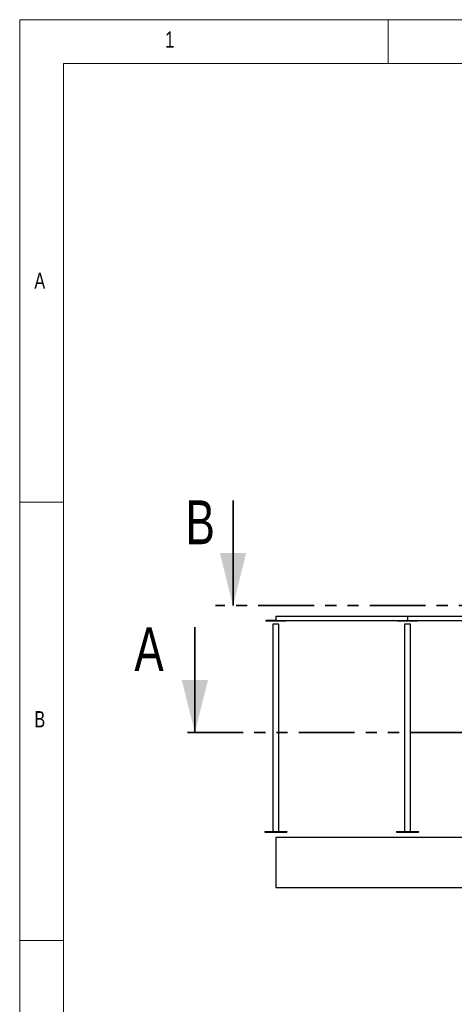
# Model space of a CAD drawing. Header units: millimetres. Extents: x 5 to 589, y 5 to 415.
# Tile 25 of 120: x 5 to 55, y 303 to 415. Entities that reach past the tile are written whole.
import ezdxf

# ---------------------------------------------------------------- set-up
doc = ezdxf.new("R2010")
doc.units = ezdxf.units.MM
doc.linetypes.add('PHANTOM', pattern=[12.7, 6.35, -1.27, 1.27, -1.27, 1.27, -1.27])
doc.layers.add('NOTES', color=6, linetype='Continuous')
doc.layers.add('TRAIT-FORT', color=4, linetype='Continuous', lineweight=25)
doc.styles.add('SLDTEXTSTYLE0', font='TXT', dxfattribs={"width": 0.75})

msp = doc.modelspace()

# ---------------------------------------------------------------- linework, layer by layer
at = {"color": 7, "linetype": 'Continuous', "lineweight": 18}
for p, q in [((589, 415), (5, 415)), ((5, 415), (5, 5)), ((47, 410), (47, 415)), ((584, 410), (10, 410)), ((10, 410), (10, 10)), ((10, 360), (5, 360)), ((5, 310), (10, 310))]:
    msp.add_line(p, q, dxfattribs=at)
at = {"color": 7, "linetype": 'Continuous', "lineweight": 35}
for p, q in [((29.305, 360.196), (29.305, 348.196)), ((24.959, 345.726), (24.959, 333.726))]:
    msp.add_line(p, q, dxfattribs=at)
at = {"color": 7, "linetype": 'PHANTOM', "lineweight": 35}
for p, q in [((190.94, 348.196), (27.305, 348.196)), ((195.552, 333.726), (22.959, 333.726))]:
    msp.add_line(p, q, dxfattribs=at)
at = {"color": 7, "linetype": 'Continuous', "lineweight": 35}
for points in [[(29.305, 348.196), (30.805, 354.196), (27.805, 354.196)], [(24.959, 333.726), (26.459, 339.726), (23.459, 339.726)]]:
    msp.add_solid(points, dxfattribs=at)
at = {"layer": 'TRAIT-FORT', "color": 4, "linetype": 'Continuous', "lineweight": 25}
for p, q in [((34.189, 347.001), (49.189, 347.001)), ((34.189, 347.001), (34.189, 346.51)), ((49.189, 347.001), (49.189, 346.51)), ((49.189, 347.001), (64.189, 347.001)), ((33.064, 346.51), (33.064, 346.41)), ((34.189, 346.51), (33.064, 346.51)), ((35.314, 346.41), (33.064, 346.41)), ((33.839, 346.085), (33.839, 322.435)), ((34.539, 346.085), (33.839, 346.085)), ((34.189, 346.51), (49.189, 346.51)), ((34.539, 322.435), (34.539, 346.085)), ((35.314, 346.41), (35.314, 346.51)), ((48.064, 346.51), (48.064, 346.41)), ((50.314, 346.41), (48.064, 346.41)), ((48.839, 346.085), (48.839, 322.435)), ((49.539, 346.085), (48.839, 346.085)), ((49.189, 346.51), (64.189, 346.51)), ((49.539, 322.435), (49.539, 346.085)), ((50.314, 346.41), (50.314, 346.51)), ((32.939, 322.435), (32.939, 322.385)), ((32.939, 322.435), (35.439, 322.435)), ((32.939, 322.385), (35.439, 322.385)), ((35.439, 322.435), (35.439, 322.385)), ((47.939, 322.435), (50.439, 322.435)), ((47.939, 322.435), (47.939, 322.385)), ((47.939, 322.385), (50.439, 322.385)), ((50.439, 322.435), (50.439, 322.385)), ((184.189, 321.751), (34.189, 321.751)), ((34.189, 321.751), (34.189, 316.064)), ((34.189, 316.064), (184.189, 316.064))]:
    msp.add_line(p, q, dxfattribs=at)

# ---------------------------------------------------------------- texts
at = {"color": 7, "linetype": 'Continuous', "char_height": 5, "attachment_point": 1, "style": 'SLDTEXTSTYLE0'}
for s, insert in [('B', (23.896, 360.196)), ('A', (18.063, 345.726))]:
    msp.add_mtext(s, dxfattribs=dict(at, insert=insert))
at = {"layer": 'NOTES', "color": 211, "char_height": 1.852, "attachment_point": 1, "style": 'SLDTEXTSTYLE0'}
for s, insert in [('1', (21.583, 413.668)), ('A', (6.667, 386.168)), ('B', (6.667, 336.168))]:
    msp.add_mtext(s, dxfattribs=dict(at, insert=insert))

doc.saveas('drawing.dxf')
